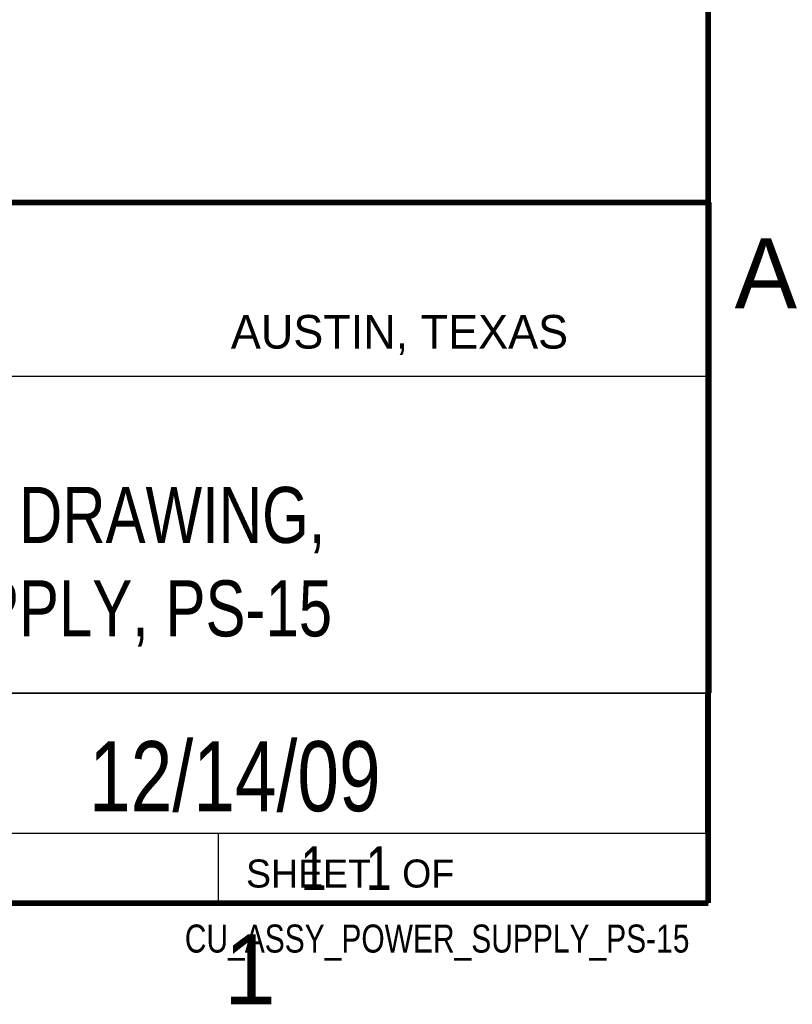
# Model space of a CAD drawing. Header units: inches. Extents: x 0 to 34, y 0 to 22.
# Tile 12 of 56: x 31 to 33.8, y 0.1 to 3.7. Entities that reach past the tile are written whole.
import ezdxf
from ezdxf.enums import TextEntityAlignment as Align

# ---------------------------------------------------------------- set-up
doc = ezdxf.new("R2010")
doc.units = ezdxf.units.IN
doc.header["$LTSCALE"] = 1.87
doc.header["$MEASUREMENT"] = 0
doc.layers.get('0').update_dxf_attribs({"linetype": 'CONTINUOUS'})
doc.styles.get("Standard").update_dxf_attribs({"font": 'txt', "width": 0.8})

msp = doc.modelspace()

# ---------------------------------------------------------------- linework, layer by layer
at = {"color": 2, "linetype": 'CONTINUOUS'}
for p, q in [((28.3793, 3.0003), (33.5093, 3.0003)), ((33.5093, 3.0003), (33.5093, 1.2503)), ((28.7231, 2.38), (33.5, 2.38)), ((28.3793, 1.2503), (33.5093, 1.2503)), ((30.13, 1.2499), (33.49, 1.2499)), ((33.49, 1.2499), (33.49, 0.7499)), ((28.38, 0.75), (33.5, 0.75)), ((30.13, 0.7499), (33.49, 0.7499)), ((31.75, 0.75), (33.5, 0.75)), ((31.75, 0.75), (31.75, 0.5)), ((33.5, 0.75), (33.5, 0.5)), ((31.75, 0.5), (33.5, 0.5)), ((32.4953, 0.5017), (33.4953, 0.5017)), ((32.4953, 0.5017), (32.4953, 0.5012)), ((32.4953, 0.5012), (33.4953, 0.5012)), ((33.4953, 0.5017), (33.4953, 0.5012))]:
    msp.add_line(p, q, dxfattribs=at)
at = {"color": 7, "linetype": 'CONTINUOUS', "const_width": 0.02}
for points in [[(33.5, 0.5), (33.5, 21.5)], [(25.58, 3), (33.5, 3)], [(0.5, 0.5), (33.5, 0.5)]]:
    msp.add_lwpolyline(points, dxfattribs=at)

# ---------------------------------------------------------------- texts
at = {"color": 2, "linetype": 'CONTINUOUS'}
for s, height, p in [('A', 0.25, (33.5939, 2.6228)), ('AUSTIN, TEXAS', 0.12, (31.7957, 2.479)), ('SHEET   OF', 0.1, (31.8499, 0.5557)), ('1', 0.25, (31.7706, 0.139))]:
    msp.add_text(s, height=height, dxfattribs=at).set_placement(p)
at = {"color": 7, "linetype": 'CONTINUOUS', "width": 0.8}
msp.add_text('12/14/09', height=0.25, dxfattribs=at).set_placement((31.81, 0.828), align=Align.CENTER)
at = {"color": 2, "linetype": 'CONTINUOUS', "width": 0.8}
msp.add_text('CU_ASSY_POWER_SUPPLY_PS-15', height=0.1, dxfattribs=at).set_placement((33.4328, 0.3236), align=Align.RIGHT)
at = {"color": 7, "linetype": 'CONTINUOUS'}
for s, insert, char_height, width, attachment_point in [('CUSTOMER DRAWING,\\PPOWER SUPPLY, PS-15', (30.9443, 1.9853), 0.2, 3.04, 2), ('     1   1', (31.8125, 0.7031), 0.15625, 1.25, 1)]:
    msp.add_mtext(s, dxfattribs=dict(at, insert=insert, char_height=char_height, width=width, attachment_point=attachment_point))

doc.saveas('drawing.dxf')
